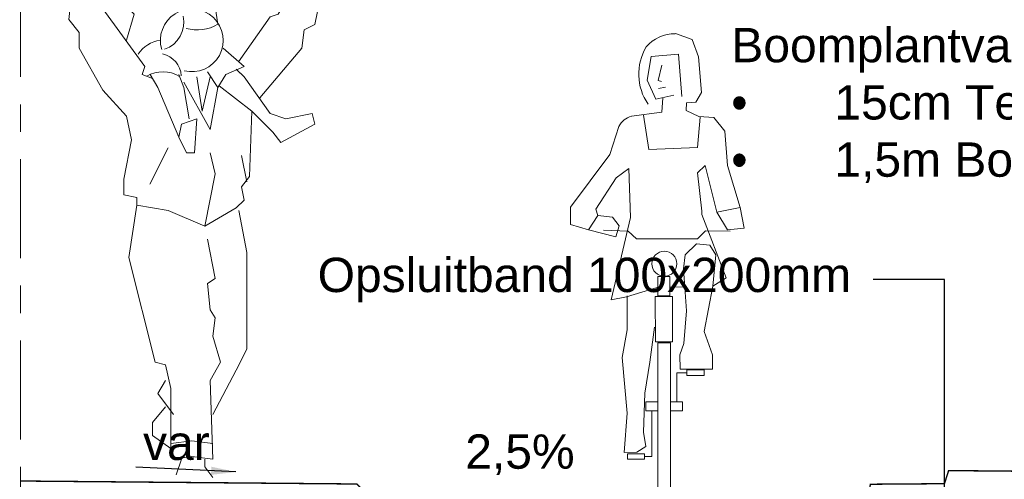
# Model space of a CAD drawing. Header units: metres. Extents: x -1 to 197910, y -70 to 354116.
# Tile 37 of 65: x 117.43 to 121.01, y 13.74 to 15.42. Entities that reach past the tile are written whole.
import ezdxf
from ezdxf import colors
from ezdxf.entities.mleader import LeaderData, LeaderLine
from ezdxf.math import Vec2, Vec3

# ---------------------------------------------------------------- set-up
doc = ezdxf.new("R2010")
doc.units = ezdxf.units.M
doc.header["$PDMODE"] = 1
doc.linetypes.add('ACAD_ISO02W100', pattern=[15, 12, -3])
doc.linetypes.add('ACAD_ISO04W100', pattern=[30, 24, -3, 0, -3])
doc.layers.add('N-WE-AL-DETAIL-G', color=7, linetype='Continuous', lineweight=9)
doc.layers.add('X-XX-AL-AANKLEDING-T25', color=7, linetype='Continuous', lineweight=25)
doc.styles.add('NLCS_ISO', font='arial.ttf')
doc.styles.add('ROMANS', font='romans.shx', dxfattribs={"width": 0.9})
doc.dimstyles.new('1_50', dxfattribs={"dimscale": 0.05, "dimtxt": 1.8, "dimasz": 1.8, "dimexe": 1.8, "dimexo": 0.625, "dimgap": 0.9, "dimtad": 1, "dimlfac": -1, "dimzin": 0, "dimdsep": 46, "dimtxsty": 'ROMANS', "dimcen": 0.9, "dimse1": 1, "dimse2": 1, "dimadec": 0, "dimazin": 0, "dimtfac": 1, "dimtix": 1, "dimtofl": 0, "dimtmove": 2, "dimatfit": 3, "dimfxl": 1, "dimtolj": 1, "dimtzin": 0, "dimarcsym": 0})

# ---------------------------------------------------------------- blocks, each defined once
blk = doc.blocks.new('voetganger')
at = {"color": 0, "linetype": 'Continuous', "lineweight": 0}
for p, q in [((-0.3508268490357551, 0.9020615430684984), (-0.2841268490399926, 0.9304815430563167)), ((-0.2841268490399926, 0.9304815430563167), (-0.2649868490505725, 0.8829215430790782)), ((0.4779931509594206, 0.8733515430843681), (0.5159831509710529, 0.9020615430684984)), ((0.5159831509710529, 0.9020615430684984), (0.5638331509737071, 0.9212015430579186)), ((0.5638331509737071, 0.9212015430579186), (0.5922531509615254, 0.8829215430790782)), ((-0.3603968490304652, 0.8829215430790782), (-0.2841268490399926, 0.8733515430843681)), ((-0.2841268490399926, 0.8733515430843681), (-0.2745568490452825, 0.8449315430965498)), ((-0.2649868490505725, 0.8829215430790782), (-0.2745568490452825, 0.863781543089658)), ((-0.2649868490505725, 0.8829215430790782), (-0.2745568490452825, 0.863781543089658)), ((-0.2745568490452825, 0.863781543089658), (-0.2365668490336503, 0.8353615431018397)), ((-0.2745568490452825, 0.863781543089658), (-0.2365668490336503, 0.8353615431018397)), ((-0.1028768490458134, 0.863781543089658), (-0.1411568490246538, 0.8353615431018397)), ((0.0018131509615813, 0.854211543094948), (-0.1028768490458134, 0.863781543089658)), ((0.3254531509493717, 0.825791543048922), (0.4779931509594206, 0.8733515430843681)), ((0.535123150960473, 0.8829215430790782), (0.5734031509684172, 0.8924915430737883)), ((0.5446931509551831, 0.7875115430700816), (0.535123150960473, 0.8829215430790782)), ((-0.2745568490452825, 0.8449315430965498), (-0.2936968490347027, 0.7970815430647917)), ((-0.2458468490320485, 0.7495215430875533), (-0.2841268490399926, 0.825791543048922)), ((-0.1887168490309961, 0.8449315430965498), (-0.2365668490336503, 0.8353615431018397)), ((-0.2365668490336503, 0.8353615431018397), (-0.2174268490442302, 0.7970815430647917)), ((-0.1411568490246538, 0.825791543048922), (-0.1887168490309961, 0.8449315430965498)), ((-0.1411568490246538, 0.8353615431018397), (-0.1411568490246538, 0.825791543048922)), ((0.106503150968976, 0.8449315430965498), (0.2303331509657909, 0.8449315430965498)), ((0.2303331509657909, 0.8449315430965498), (0.239613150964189, 0.8162215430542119)), ((0.239613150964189, 0.8162215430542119), (0.3254531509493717, 0.8449315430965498)), ((0.3254531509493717, 0.8449315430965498), (0.3254531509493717, 0.7970815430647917)), ((0.4684231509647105, 0.8162215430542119), (0.5067031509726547, 0.8449315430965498)), ((0.5067031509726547, 0.8449315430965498), (0.535123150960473, 0.8353615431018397)), ((-0.2936968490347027, 0.7970815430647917), (-0.2554168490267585, 0.6636815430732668)), ((-0.2174268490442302, 0.7970815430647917), (-0.2458468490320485, 0.7495215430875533)), ((0.3254531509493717, 0.7970815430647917), (0.3350231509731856, 0.7399515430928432)), ((0.3304851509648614, 0.7670435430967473), (0.4684231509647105, 0.8162215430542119)), ((-0.3316868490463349, 0.6636815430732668), (-0.3603968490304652, 0.7686615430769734)), ((0.4588531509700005, 0.6541115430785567), (0.5446931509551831, 0.7875115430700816)), ((-0.2458468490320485, 0.7495215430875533), (-0.2554168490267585, 0.7303815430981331)), ((-0.2458468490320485, 0.7495215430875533), (-0.2554168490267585, 0.7303815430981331)), ((-0.2554168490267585, 0.7303815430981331), (-0.2078568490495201, 0.7303815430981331)), ((-0.2078568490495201, 0.7303815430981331), (-0.1602968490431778, 0.692391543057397)), ((0.2778931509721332, 0.7399515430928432), (0.1920531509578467, 0.6732515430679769)), ((0.3350231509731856, 0.7399515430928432), (0.2778931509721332, 0.7399515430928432)), ((-0.1602968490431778, 0.692391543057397), (-0.1124468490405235, 0.692391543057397)), ((-0.1220168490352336, 0.692391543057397), (-0.1220168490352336, 0.6161215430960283)), ((0.5734031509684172, 0.692391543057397), (0.5446931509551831, 0.6448315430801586)), ((-0.3316868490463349, 0.6636815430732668), (-0.341256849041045, 0.5781315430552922)), ((-0.2554168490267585, 0.6636815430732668), (-0.3316868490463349, 0.6636815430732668)), ((-0.2554168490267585, 0.6636815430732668), (-0.2174268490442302, 0.6161215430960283)), ((-0.2554168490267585, 0.6636815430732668), (-0.2174268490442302, 0.6161215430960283)), ((0.1920531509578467, 0.6732515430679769), (0.1920531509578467, 0.6256915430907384)), ((0.4550401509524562, 0.6545235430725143), (0.4208631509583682, 0.5969815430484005)), ((0.5446931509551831, 0.6448315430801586), (0.4550401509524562, 0.6545235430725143)), ((-0.2174268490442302, 0.6161215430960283), (-0.06488684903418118, 0.4064515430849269)), ((-0.1220168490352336, 0.6161215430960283), (-0.1028768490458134, 0.5969815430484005)), ((0.1920531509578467, 0.6256915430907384), (0.2016231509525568, 0.5589915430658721)), ((0.5446931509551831, 0.6448315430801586), (0.5446931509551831, 0.6256915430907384)), ((0.5446931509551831, 0.6256915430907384), (0.5638331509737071, 0.6065515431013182)), ((-0.341256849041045, 0.5781315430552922), (-0.3032668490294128, 0.5302815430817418)), ((-0.1028768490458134, 0.5969815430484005), (-0.1315868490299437, 0.5018615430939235)), ((0.392153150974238, 0.5874115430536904), (0.2768451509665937, 0.4241065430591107)), ((0.4208631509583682, 0.5969815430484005), (0.392153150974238, 0.5874115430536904)), ((0.5638331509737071, 0.6065515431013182), (0.5542631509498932, 0.5589915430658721)), ((0.5159831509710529, 0.5398515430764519), (0.5067031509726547, 0.4731515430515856)), ((0.5542631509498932, 0.5589915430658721), (0.5159831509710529, 0.5398515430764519)), ((-0.3032668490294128, 0.5302815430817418), (-0.3032668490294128, 0.4731515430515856)), ((-0.3032668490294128, 0.4731515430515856), (-0.2174268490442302, 0.3206115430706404)), ((0.2207631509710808, 0.4731515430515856), (0.2970331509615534, 0.4064515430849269)), ((0.5067031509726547, 0.4731515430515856), (0.3541631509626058, 0.2921915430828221)), ((-0.06488684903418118, 0.4064515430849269), (-0.07445684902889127, 0.3777415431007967)), ((0.2970331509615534, 0.4064515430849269), (0.2303331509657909, 0.3777415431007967)), ((0.2970331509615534, 0.3684615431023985), (0.2683231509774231, 0.3968815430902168)), ((0.2970331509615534, 0.3684615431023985), (0.2702861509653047, 0.3949385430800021)), ((-0.07445684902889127, 0.3777415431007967), (-0.03683684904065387, 0.3628315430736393)), ((-0.04545084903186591, 0.3772455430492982), (-0.01732684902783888, 0.3301815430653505)), ((0.05894315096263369, 0.3777415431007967), (0.07808315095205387, 0.3301815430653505)), ((0.05894315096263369, 0.3777415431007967), (0.07808315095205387, 0.3301815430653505)), ((0.1253531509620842, 0.3684615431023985), (0.1444931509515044, 0.244341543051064)), ((0.1729131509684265, 0.3684615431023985), (0.1444931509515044, 0.244341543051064)), ((0.2016231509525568, 0.3301815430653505), (0.1636331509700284, 0.3873115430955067)), ((0.2016231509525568, 0.3301815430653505), (0.1636331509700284, 0.3873115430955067)), ((0.2303331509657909, 0.3777415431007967), (0.2016231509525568, 0.3301815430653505)), ((0.392153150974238, 0.2350615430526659), (0.2970331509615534, 0.3684615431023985)), ((-0.01732684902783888, 0.3301815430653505), (0.05894315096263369, 0.1492215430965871)), ((0.07808315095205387, 0.3493215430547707), (0.1729131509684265, 0.1776415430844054)), ((0.07808315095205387, 0.3301815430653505), (0.09722315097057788, 0.2159215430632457)), ((0.1729131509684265, 0.1776415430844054), (0.2016231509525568, 0.3301815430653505)), ((0.2055661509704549, 0.3367135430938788), (0.3254531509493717, 0.244341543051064)), ((-0.2174268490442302, 0.3206115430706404), (-0.1315868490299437, 0.2254915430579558)), ((-0.1315868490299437, 0.2254915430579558), (-0.1124468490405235, 0.139651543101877)), ((0.1253531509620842, 0.2159215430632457), (0.06851315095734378, 0.1967815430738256)), ((0.1157831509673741, 0.09209154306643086), (0.1253531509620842, 0.2159215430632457)), ((0.3158831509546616, 0.00625154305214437), (0.3254531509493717, 0.244341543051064)), ((0.3254531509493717, 0.244341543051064), (0.4017231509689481, 0.1680715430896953)), ((0.4492831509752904, 0.2159215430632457), (0.392153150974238, 0.2350615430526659)), ((0.5446931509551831, 0.2350615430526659), (0.4492831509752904, 0.2159215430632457)), ((0.5542631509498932, 0.1967815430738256), (0.5446931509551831, 0.2350615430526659)), ((0.06851315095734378, 0.1967815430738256), (0.05894315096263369, 0.1492215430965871)), ((0.4304331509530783, 0.1300815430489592), (0.5542631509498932, 0.1967815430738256)), ((0.05894315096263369, 0.1492215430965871), (0.08765315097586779, 0.09209154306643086)), ((0.05894315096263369, 0.1492215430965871), (0.08765315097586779, 0.09209154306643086)), ((0.4017231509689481, 0.1680715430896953), (0.4304331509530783, 0.1300815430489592)), ((-0.1124468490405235, 0.139651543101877), (-0.1411568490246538, -0.003318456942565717)), ((0.02095315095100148, 0.1109415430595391), (-0.04574684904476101, -0.02245845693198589)), ((0.08765315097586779, 0.09209154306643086), (0.1157831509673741, 0.09209154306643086)), ((0.1729131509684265, 0.09209154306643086), (0.1920531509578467, 0.01582154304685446)), ((0.2874631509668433, 0.08252154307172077), (0.3063131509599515, -0.01288845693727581)), ((0.1920531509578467, 0.01582154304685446), (0.1540631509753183, -0.174998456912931)), ((0.2874631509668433, -0.03202845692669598), (0.3158831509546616, 0.00625154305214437)), ((-0.1411568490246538, -0.003318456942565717), (-0.1411568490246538, -0.06044845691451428)), ((0.2970331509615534, -0.07958845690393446), (0.2874631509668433, -0.03202845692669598)), ((-0.1411568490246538, -0.06044845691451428), (-0.09359684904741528, -0.07001845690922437)), ((-0.09359684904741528, -0.07001845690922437), (-0.09359684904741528, -0.0987284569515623)), ((-0.09359684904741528, -0.0987284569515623), (-0.1220168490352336, -0.2892584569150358)), ((-0.09359684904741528, -0.0987284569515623), (0.02095315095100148, -0.1175784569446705)), ((0.2683231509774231, -0.1080084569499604), (0.2970331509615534, -0.07958845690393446)), ((0.02095315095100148, -0.1175784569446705), (0.1540631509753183, -0.174998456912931)), ((0.1540631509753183, -0.174998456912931), (0.2683231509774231, -0.1080084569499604)), ((0.2778931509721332, -0.1175784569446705), (0.3063131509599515, -0.2701184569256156)), ((0.1920531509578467, -0.3652384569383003), (0.1636331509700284, -0.2225584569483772)), ((0.3063131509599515, -0.2701184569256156), (0.3063131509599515, -0.6224684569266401)), ((-0.1220168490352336, -0.2892584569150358), (-0.02689684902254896, -0.6700284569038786)), ((0.1636331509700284, -0.3840884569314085), (0.1920531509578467, -0.3652384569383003)), ((0.1729131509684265, -0.479498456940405), (0.1636331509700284, -0.3840884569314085)), ((0.1920531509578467, -0.5082084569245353), (0.1729131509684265, -0.479498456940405)), ((0.1824831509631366, -0.5749084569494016), (0.1920531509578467, -0.5082084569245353)), ((0.2111931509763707, -0.6700284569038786), (0.1824831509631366, -0.5749084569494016)), ((0.3063131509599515, -0.6224684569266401), (0.2683231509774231, -0.6987384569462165)), ((0.3063131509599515, -0.6224684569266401), (0.2683231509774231, -0.6987384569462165)), ((-0.02689684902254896, -0.6700284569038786), (0.01138315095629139, -0.6795984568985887)), ((0.01138315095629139, -0.6795984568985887), (0.03052315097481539, -0.7654384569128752)), ((0.1729131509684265, -0.7367284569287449), (0.2111931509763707, -0.6700284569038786)), ((0.2683231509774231, -0.6987384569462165), (0.1824831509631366, -0.8605584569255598)), ((0.01138315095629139, -0.7367284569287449), (-0.01732684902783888, -0.7845784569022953)), ((0.1824831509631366, -1.022668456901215), (0.1729131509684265, -0.7367284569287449)), ((-0.01732684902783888, -0.7845784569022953), (0.03980315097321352, -0.8605584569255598)), ((0.03052315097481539, -0.7654384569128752), (0.03052315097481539, -1.013098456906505)), ((0.01138315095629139, -0.8321384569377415), (-0.03617684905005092, -0.88926845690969)), ((-0.03617684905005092, -0.88926845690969), (-0.03617684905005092, -0.9368284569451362)), ((-0.03617684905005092, -0.9368284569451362), (0.03052315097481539, -0.9846784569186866)), ((0.03052315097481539, -0.9655384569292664), (0.106503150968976, -0.9559684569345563)), ((0.106503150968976, -0.9559684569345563), (0.1824831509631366, -0.9655384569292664)), ((0.03052315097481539, -1.013098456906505), (0.03980315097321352, -1.022668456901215)), ((0.03052315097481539, -1.013098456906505), (0.03980315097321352, -1.022668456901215)), ((0.03980315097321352, -1.022668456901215), (0.106503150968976, -1.013098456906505)), ((0.06851315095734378, -1.022668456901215), (0.04937315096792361, -1.079798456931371)), ((0.106503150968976, -1.013098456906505), (0.1824831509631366, -1.022668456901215)), ((0.1540631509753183, -1.051378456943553), (0.1540631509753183, -1.022668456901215)), ((0.1824831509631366, -1.089368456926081), (0.1540631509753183, -1.051378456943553))]:
    blk.add_line(p, q, dxfattribs=at)
at = {"color": 0, "linetype": 'Continuous', "lineweight": 0, "flags": 128}
blk.add_lwpolyline([(-0.007842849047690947, 0.9495735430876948), (-0.007842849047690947, 0.9495735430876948)], dxfattribs=at)
at = {"color": 0, "linetype": 'Continuous', "lineweight": 0}
for centre, radius, start, end in [((0.08743515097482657, 0.9495735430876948), 0.09527814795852, 351.5000000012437, 138.529999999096), ((0.08743515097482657, 0.9495735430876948), 0.09527814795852, 138.529999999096, 351.5000000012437), ((-0.0173728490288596, 0.9876925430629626), 0.1048078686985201, 281.9999999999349, 21.99999999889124), ((0.1255351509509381, 1.111549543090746), 0.13338750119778, 255.0000000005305, 291.0000000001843), ((0.05885615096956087, 0.901934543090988), 0.07621870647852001, 223.0000000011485, 309.999999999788), ((0.1064951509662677, 0.5017625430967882), 0.11432805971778, 256.0000000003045, 197.1956140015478), ((-0.0269018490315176, 0.5684515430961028), 0.1048078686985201, 288.9999999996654, 11.99999999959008), ((0.1255351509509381, 0.6923185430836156), 0.15244694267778, 255.0000000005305, 300.0000000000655), ((0.001687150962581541, 0.3969545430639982), 0.1048078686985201, 95.21117800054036, 148.9999999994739), ((-0.0173728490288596, 0.3683655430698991), 0.08574842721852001, 3.000000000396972, 78.00000000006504), ((-0.0173728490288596, 0.3683655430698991), 0.08574842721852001, 3.000000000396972, 78.00000000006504), ((0.001687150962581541, 0.2730875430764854), 0.11432805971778, 58.1811109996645, 121.108169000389)]:
    blk.add_arc(centre, radius, start, end, dxfattribs=at)
blk = doc.blocks.new('PFV')
at = {"color": 0, "linetype": 'Continuous', "lineweight": 0}
for p, q in [((0.06399999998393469, 1.70499999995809), (0.125, 1.682999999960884)), ((0.125, 1.682999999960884), (0.1479999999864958, 1.619999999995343)), ((-0.03900000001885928, 1.534999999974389), (-0.02400000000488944, 1.620999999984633)), ((0.0749999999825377, 1.630000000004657), (-0.02400000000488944, 1.620999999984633)), ((0.08799999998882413, 1.475999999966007), (0.0749999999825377, 1.630000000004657)), ((0.1479999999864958, 1.619999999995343), (0.1589999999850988, 1.489999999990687)), ((0.01499999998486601, 1.589999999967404), (0.0009999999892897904, 1.533999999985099)), ((-0.007000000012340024, 1.465999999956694), (-0.03900000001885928, 1.534999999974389)), ((0.0009999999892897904, 1.533999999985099), (0.01399999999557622, 1.529999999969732)), ((0.002999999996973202, 1.505000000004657), (0.02799999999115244, 1.510000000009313)), ((0.05899999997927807, 1.479999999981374), (-0.007000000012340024, 1.465999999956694)), ((0.01900000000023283, 1.47099999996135), (0.01499999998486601, 1.418999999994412)), ((0.1589999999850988, 1.489999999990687), (0.1389999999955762, 1.45499999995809)), ((0.1039999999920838, 1.452999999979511), (0.103000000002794, 1.424999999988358)), ((0.1389999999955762, 1.45499999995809), (0.1039999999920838, 1.452999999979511)), ((0.01499999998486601, 1.418999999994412), (-0.09500000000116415, 1.403999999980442)), ((-0.05199999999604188, 1.407999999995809), (-0.03299999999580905, 1.282999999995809)), ((0.103000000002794, 1.424999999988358), (0.1490000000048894, 1.402999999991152)), ((0.1440000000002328, 1.289999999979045), (0.1539999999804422, 1.400999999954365)), ((0.1490000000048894, 1.402999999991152), (0.2039999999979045, 1.398999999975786)), ((0.2039999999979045, 1.398999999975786), (0.2440000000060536, 1.349999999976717)), ((-0.1420000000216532, 1.365999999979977), (-0.1750000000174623, 1.263999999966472)), ((0.2440000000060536, 1.349999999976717), (0.253999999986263, 1.224999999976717)), ((-0.03299999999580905, 1.282999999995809), (0.1440000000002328, 1.289999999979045)), ((-0.1750000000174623, 1.263999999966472), (-0.3179999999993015, 1.072999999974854)), ((0.1729999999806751, 1.224999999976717), (0.1440000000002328, 1.197999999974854)), ((0.1729999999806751, 1.224999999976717), (0.2149999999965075, 1.054000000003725)), ((0.253999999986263, 1.224999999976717), (0.2999999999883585, 1.070999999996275)), ((-0.1520000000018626, 1.179999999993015), (-0.1050000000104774, 1.213999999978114)), ((-0.09900000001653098, 1.034999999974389), (-0.1050000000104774, 1.213999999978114)), ((0.1440000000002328, 1.197999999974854), (0.1600000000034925, 1.057999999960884)), ((-0.2250000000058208, 1.065000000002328), (-0.1520000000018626, 1.179999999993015)), ((-0.3179999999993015, 1.072999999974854), (-0.3170000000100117, 1.010000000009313)), ((-0.2520000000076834, 0.9899999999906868), (-0.2179999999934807, 1.043000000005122)), ((-0.2179999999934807, 1.043000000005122), (-0.2250000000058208, 1.065000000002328)), ((-0.1650000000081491, 1.035999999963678), (-0.2179999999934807, 1.043000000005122)), ((0.1600000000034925, 1.057999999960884), (0.1600000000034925, 1.045999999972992)), ((0.2489999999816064, 0.8150000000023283), (0.1600000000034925, 1.045999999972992)), ((0.2999999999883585, 1.070999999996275), (0.2149999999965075, 1.054000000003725)), ((0.2149999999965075, 1.054000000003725), (0.253999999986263, 0.9899999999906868)), ((0.3139999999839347, 0.9959999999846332), (0.2999999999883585, 1.070999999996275)), ((-0.3170000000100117, 1.010000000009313), (-0.2520000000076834, 0.9899999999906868)), ((-0.09900000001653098, 1.034999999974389), (-0.1700000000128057, 0.7349999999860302)), ((-0.1400000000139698, 1.005000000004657), (-0.1650000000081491, 1.035999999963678)), ((-0.1530000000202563, 0.9649999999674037), (-0.1400000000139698, 1.005000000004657)), ((-0.2520000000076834, 0.9899999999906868), (-0.1530000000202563, 0.9649999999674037)), ((-0.1970000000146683, 0.989000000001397), (-0.1080000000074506, 0.98599999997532)), ((-0.1080000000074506, 0.98599999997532), (-0.07800000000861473, 0.9579999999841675)), ((-0.1080000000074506, 0.98599999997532), (-0.07800000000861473, 0.9579999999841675)), ((0.1739999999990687, 0.98599999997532), (0.1440000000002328, 0.9579999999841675)), ((0.1739999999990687, 0.98599999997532), (0.2630000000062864, 0.9849999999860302)), ((0.253999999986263, 0.9899999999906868), (0.3139999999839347, 0.9959999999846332)), ((-0.07800000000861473, 0.9579999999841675), (0.1440000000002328, 0.9579999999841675)), ((0.1410000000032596, 0.9389999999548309), (0.09899999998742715, 0.8989999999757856)), ((0.1889999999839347, 0.9349999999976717), (0.1410000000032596, 0.9389999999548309)), ((0.2109999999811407, 0.8989999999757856), (0.1889999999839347, 0.9349999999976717)), ((0.09899999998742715, 0.8989999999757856), (0.09399999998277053, 0.8479999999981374)), ((0.1999999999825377, 0.7849999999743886), (0.2109999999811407, 0.8989999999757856)), ((0.09399999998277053, 0.8479999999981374), (0.1039999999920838, 0.6950000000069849)), ((0.1999999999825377, 0.7849999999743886), (0.2489999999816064, 0.8150000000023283)), ((-0.114000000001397, 0.7459999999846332), (-0.002000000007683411, 0.779999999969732)), ((0.09899999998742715, 0.782999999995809), (0.04399999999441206, 0.7809999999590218)), ((0.1689999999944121, 0.6199999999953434), (0.1999999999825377, 0.7849999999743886)), ((-0.1700000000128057, 0.7349999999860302), (-0.114000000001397, 0.7459999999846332)), ((-0.1119999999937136, 0.75), (-0.1119999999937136, 0.6259999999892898)), ((0.1039999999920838, 0.6950000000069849), (0.09500000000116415, 0.5760000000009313)), ((-0.1119999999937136, 0.6259999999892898), (-0.1300000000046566, 0.5249999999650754)), ((-0.02900000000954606, 0.5089999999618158), (-0.01200000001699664, 0.635999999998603)), ((0.1989999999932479, 0.5349999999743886), (0.1689999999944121, 0.6199999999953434)), ((0.04600000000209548, 0), (0.04600000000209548, 0.5789999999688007)), ((0.09500000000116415, 0.5760000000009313), (0.07999999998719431, 0.5349999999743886)), ((-0.1300000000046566, 0.5249999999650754), (-0.1119999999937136, 0.3229999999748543)), ((-0.0470000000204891, 0.3949999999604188), (-0.02900000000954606, 0.5089999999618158)), ((0.07999999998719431, 0.5349999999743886), (0.08100000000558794, 0.4830000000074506)), ((0.1989999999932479, 0.4830000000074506), (0.1989999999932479, 0.5349999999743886)), ((0.0689999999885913, 0.364000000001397), (0.0689999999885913, 0.4699999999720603)), ((0.0689999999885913, 0.4699999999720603), (0.1059999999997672, 0.4699999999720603)), ((0.08100000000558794, 0.4830000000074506), (0.1989999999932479, 0.4830000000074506)), ((-0.05199999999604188, 0.2539999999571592), (-0.0470000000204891, 0.3949999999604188)), ((-0.1119999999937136, 0.3229999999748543), (-0.1220000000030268, 0.1799999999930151)), ((-0.02199999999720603, 0.1649999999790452), (-0.02199999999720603, 0.3310000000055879)), ((-0.04399999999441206, 0.2010000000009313), (-0.05199999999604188, 0.2539999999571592)), ((-0.1220000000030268, 0.1799999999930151), (-0.07700000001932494, 0.1809999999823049)), ((-0.07700000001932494, 0.1809999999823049), (-0.04399999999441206, 0.2010000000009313)), ((-0.02199999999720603, 0.1649999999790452), (-0.04800000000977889, 0.1649999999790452))]:
    blk.add_line(p, q, dxfattribs=at)
for points in [[(0, 0.75), (0.04399999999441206, 0.75), (0.04399999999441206, 0.8200000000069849), (0, 0.8200000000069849)], [(-0.009000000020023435, 0.7479999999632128), (0.05400000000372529, 0.7479999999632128), (0.05400000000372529, 0.5829999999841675), (-0.009000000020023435, 0.5829999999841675)], [(0.04600000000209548, 0.5789999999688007), (0, 0.5789999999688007), (0, 0), (0.04600000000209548, 0)], [(0.1689999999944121, 0.4799999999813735), (0.1059999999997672, 0.4799999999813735), (0.1059999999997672, 0.4599999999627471), (0.1689999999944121, 0.4599999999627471)], [(0, 0.364000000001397), (-0.04399999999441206, 0.364000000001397), (-0.04399999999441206, 0.3310000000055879), (0, 0.3310000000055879)], [(0.08999999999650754, 0.364000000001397), (0.04600000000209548, 0.364000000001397), (0.04600000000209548, 0.3310000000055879), (0.08999999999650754, 0.3310000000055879)], [(-0.04800000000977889, 0.1749999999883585), (-0.110000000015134, 0.1749999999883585), (-0.110000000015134, 0.154999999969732), (-0.04800000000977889, 0.154999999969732)]]:
    blk.add_lwpolyline(points, close=True, dxfattribs=at)
blk.add_circle((0.02388080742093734, 0.8666630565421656), 0.0455000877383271, dxfattribs=at)
for centre, radius, start, end in [((0.06225238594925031, 1.566719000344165), 0.137455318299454, 89.32117222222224, 139.4037305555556), ((0.1234282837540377, 1.557617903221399), 0.1926589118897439, 149.2356333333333, 214.6193527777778), ((-0.08254247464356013, 1.34043320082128), 0.06397924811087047, 101.3369527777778, 156.2858166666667)]:
    blk.add_arc(centre, radius, start, end, dxfattribs=at)
blk.add_point((0.02400000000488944, 0), dxfattribs=at)

msp = doc.modelspace()

# ---------------------------------------------------------------- linework, layer by layer
at = {"layer": 'N-WE-AL-DETAIL-G', "linetype": 'ACAD_ISO04W100', "ltscale": 0.015}
msp.add_lwpolyline([(117.4304495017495, 15.56898014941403), (117.4304495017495, 12.32131205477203)], dxfattribs=at)
at = {"layer": 'N-WE-AL-DETAIL-G', "color": 42, "linetype": 'ACAD_ISO02W100', "ltscale": 0.01, "const_width": 0.005, "flags": 128}
msp.add_lwpolyline([(117.4304495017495, 13.73767727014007), (118.6547844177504, 13.72680867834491), (118.7047844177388, 13.67680867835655), (120.5035055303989, 13.62592068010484), (120.5235055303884, 13.72592068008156), (120.7928461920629, 13.72794605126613), (120.8079458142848, 13.77561156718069), (121.8087924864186, 13.76665443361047), (121.8346849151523, 13.72388081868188), (126.0833757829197, 13.83117910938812)], dxfattribs=at)

# ---------------------------------------------------------------- block references
at = {"layer": 'N-WE-AL-DETAIL-G', "color": 252}
msp.add_blockref('voetganger', (117.9476557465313, 14.84032137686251), dxfattribs=at)
at = {"layer": 'N-WE-AL-DETAIL-G', "color": 252, "xscale": 0.999997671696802, "yscale": 0.999997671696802, "zscale": 0.5, "rotation": 0.01258428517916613}
msp.add_blockref('PFV', (119.7499578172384, 13.66191477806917), dxfattribs=at)

# ---------------------------------------------------------------- texts
at = {"layer": 'X-XX-AL-AANKLEDING-T25', "style": 'NLCS_ISO'}
for s, p in [('var', (117.8768750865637, 13.81430696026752)), ('2,5%', (119.0492263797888, 13.78236617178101))]:
    msp.add_text(s, height=0.125, dxfattribs=at).set_placement(p)

# ---------------------------------------------------------------- leaders
at = {"layer": 'N-WE-AL-DETAIL-G'}
msp.add_leader([(118.2146764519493, 13.77058733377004), (117.8505884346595, 13.78809760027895)], dimstyle='1_50', override={"dimtad": 0}, dxfattribs=at)
at = {"layer": 'X-XX-AL-AANKLEDING-T25'}
ml = msp.add_multileader_mtext('Standard', dxfattribs=at)
ml.set_content('Boomplantvak:\\P\\pxi-3,l3,t3;{\\fSymbol|b0|i0|c2|p18;·^I}15cm Teelaarde\\P{\\fSymbol|b0|i0|c2|p18;·^I}1,5m Bomenzand', color=256, style='NLCS_ISO')
ml.set_leader_properties()
ml.build(insert=Vec2(0, 0))
ml.multileader.update_dxf_attribs({"arrow_head_size": 0.125})
ctx = ml.context
ctx.base_point, ctx.char_height, ctx.arrow_head_size, ctx.landing_gap_size, ctx.plane_origin = Vec3(119.9172934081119, 15.31240251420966), 0.125, 0.125, 0.1, Vec3(123.3354534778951, 12.84809620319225)
notes = []
notes.append((ctx, [(0, (1, 1, 0), (122.0886570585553, 15.31240251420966), (-1, 0), 0.2593070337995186, [(0, [(122.0886570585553, 13.52803844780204)], 0, [])])]))
ctx.mtext.insert, ctx.mtext.flow_direction = Vec3(120.0172934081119, 15.38726608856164), 5
ml = msp.add_multileader_mtext('Standard', dxfattribs=at)
ml.set_content('Opsluitband 100x200mm', color=256, style='NLCS_ISO')
ml.set_leader_properties()
ml.build(insert=Vec2(0, 0))
ml.multileader.update_dxf_attribs({"arrow_head_size": 0.125})
ctx = ml.context
ctx.base_point, ctx.char_height, ctx.arrow_head_size, ctx.landing_gap_size, ctx.plane_origin = Vec3(118.41205426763, 14.47075124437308), 0.125, 0.125, 0.1, Vec3(122.0398835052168, 12.87614134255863)
notes.append((ctx, [(0, (1, 1, 0), (120.793087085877, 14.47075124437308), (-1, 0), 0.2593070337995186, [(0, [(120.793087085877, 13.55608358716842)], 0, [])])]))
ctx.mtext.insert, ctx.mtext.flow_direction = Vec3(118.51205426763, 14.55060288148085), 5
for ctx, leaders in notes:
    for number, flags, end, landing, length, lines in leaders:
        leader = LeaderData()
        leader.index, (leader.has_last_leader_line, leader.has_dogleg_vector, leader.attachment_direction) = number, flags
        leader.last_leader_point, leader.dogleg_vector, leader.dogleg_length = Vec3(end), Vec3(landing), length
        for number, points, colour, breaks in lines:
            line = LeaderLine()
            line.index, line.vertices, line.color, line.breaks = number, Vec3.list(points), colors.encode_raw_color(colour), breaks
            leader.lines.append(line)
        ctx.leaders.append(leader)

doc.saveas('drawing.dxf')
